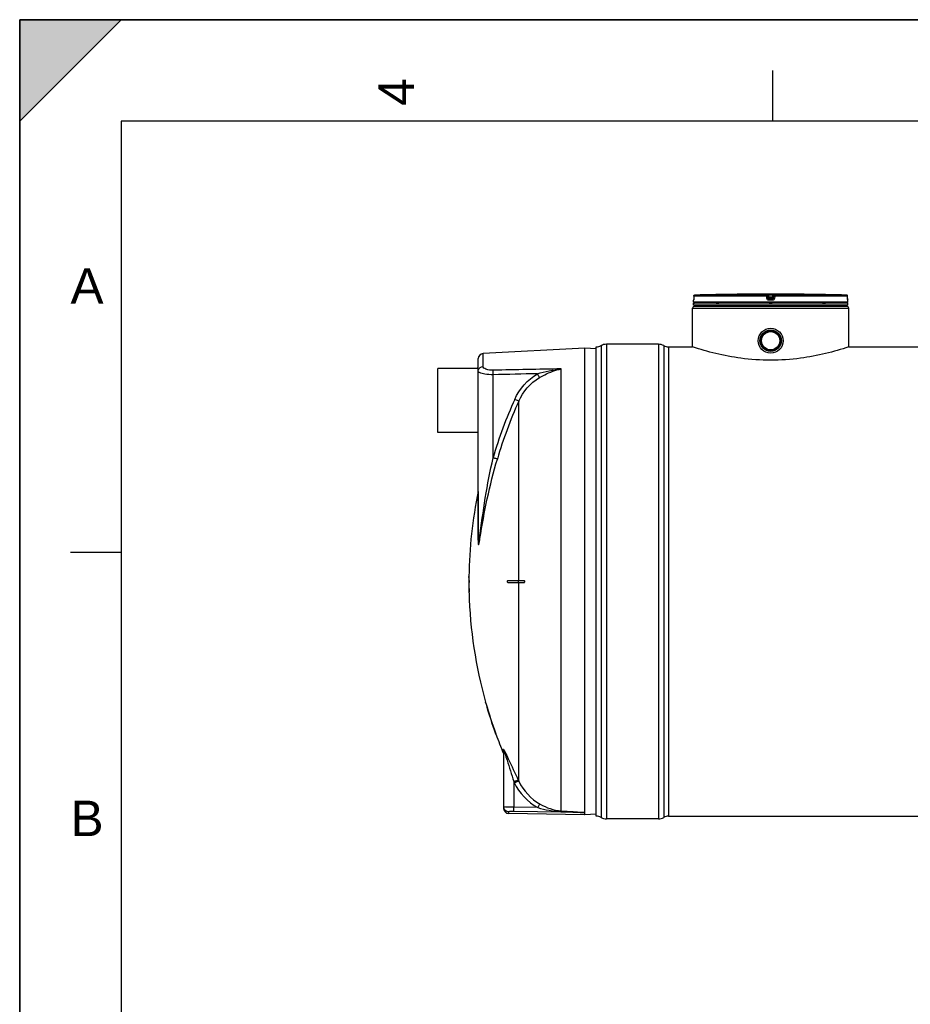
# Model space of a CAD drawing. Header units: millimetres. Extents: x 0 to 351, y 0 to 210.
# Tile 8 of 24: x 0 to 88, y 113 to 210. Entities that reach past the tile are written whole.
import ezdxf

# ---------------------------------------------------------------- set-up
doc = ezdxf.new("R2010")
doc.units = ezdxf.units.MM
doc.header["$LTSCALE"] = 16.335
doc.layers.get('0').update_dxf_attribs({"linetype": 'CONTINUOUS'})
for name, color, linetype in [('01_GLOBAL', 7, 'CONTINUOUS'), ('08_SURFACES', 7, 'CONTINUOUS'), ('AXES_REF', 7, 'CONTINUOUS')]:
    doc.layers.add(name, color=color, linetype=linetype)
doc.styles.add('TEXTSTYLE_2', font='arial.ttf')

# ---------------------------------------------------------------- blocks, each defined once
blk = doc.blocks.new('MARGEA4_BL0', base_point=(148.514, 105.014))
at = {"color": 7, "linetype": 'Continuous'}
for p, q in [((297.014, 210.014), (0.014, 210.014)), ((0.014, 0.014), (0.014, 210.014)), ((0.014, 200.014), (10.014, 210.014)), ((10.014, 210.014), (0.014, 210.014)), ((0.014, 210.014), (0.014, 200.014)), ((0.014, 0.014), (0.014, 210.014)), ((0.014, 210.014), (0.014, 0.014)), ((0.014, 200.014), (10.014, 210.014)), ((74.264, 205.014), (74.264, 200.014)), ((287.014, 200.014), (10.014, 200.014)), ((10.014, 200.014), (10.014, 10.014)), ((5.014, 157.514), (10.014, 157.514))]:
    blk.add_line(p, q, dxfattribs=at)
blk.add_solid([(0.014, 200.014), (10.014, 210.014), (0.014, 210.014)], dxfattribs=at)
at = {"color": 2, "linetype": 'Continuous', "style": 'TEXTSTYLE_2', "oblique": 0.00002}
blk.add_text('4', height=3.5, rotation=90, dxfattribs=at).set_placement((38.889, 201.514))
for s, p in [('A', (5.014, 182.014)), ('B', (5.014, 129.514))]:
    blk.add_text(s, height=3.5, dxfattribs=at).set_placement(p)

msp = doc.modelspace()

# ---------------------------------------------------------------- linework, layer by layer
at = {"color": 7, "linetype": 'Continuous'}
for p, q in [((0, 0), (0, 210)), ((0, 210), (297, 210)), ((66.481, 182.517), (66.48, 182.5)), ((66.482, 182.761), (66.481, 182.536)), ((66.481, 182.536), (66.481, 182.517)), ((70.968, 182.941), (70.768, 182.939)), ((70.932, 182.941), (70.804, 182.939)), ((70.967, 182.941), (70.932, 182.941)), ((70.968, 182.941), (70.967, 182.941)), ((70.968, 182.941), (70.968, 182.941)), ((77.377, 182.939), (77.177, 182.941)), ((77.178, 182.941), (77.177, 182.941)), ((77.247, 182.94), (77.189, 182.941)), ((77.377, 182.939), (77.247, 182.94)), ((81.663, 182.536), (81.662, 182.761)), ((81.664, 182.519), (81.663, 182.536)), ((81.664, 182.507), (81.664, 182.524)), ((81.664, 182.491), (81.664, 182.511)), ((66.472, 182.158), (66.472, 182.36)), ((66.472, 181.858), (66.472, 182.058)), ((81.672, 182.058), (66.472, 182.058)), ((81.672, 181.858), (66.472, 181.858)), ((66.478, 182.407), (66.477, 182.398)), ((66.479, 182.428), (66.478, 182.417)), ((66.478, 182.417), (66.478, 182.407)), ((66.48, 182.468), (66.479, 182.454)), ((66.479, 182.454), (66.479, 182.44)), ((66.479, 182.44), (66.479, 182.428)), ((66.48, 182.5), (66.48, 182.484)), ((66.48, 182.484), (66.48, 182.468)), ((66.512, 182.058), (66.512, 182.062)), ((66.572, 181.758), (66.572, 181.858)), ((66.572, 181.758), (81.572, 181.758)), ((81.572, 181.758), (81.572, 181.858)), ((81.632, 182.058), (81.632, 182.062)), ((81.664, 182.476), (81.664, 182.495)), ((81.665, 182.465), (81.664, 182.48)), ((81.665, 182.452), (81.664, 182.469)), ((81.665, 182.439), (81.665, 182.455)), ((81.666, 182.428), (81.665, 182.442)), ((81.666, 182.417), (81.666, 182.431)), ((81.667, 182.408), (81.666, 182.42)), ((81.667, 182.4), (81.666, 182.41)), ((81.667, 182.395), (81.667, 182.402)), ((81.668, 182.39), (81.667, 182.396)), ((81.668, 182.386), (81.667, 182.391)), ((81.672, 182.158), (81.672, 182.36)), ((81.672, 181.858), (81.672, 182.058)), ((56.872, 131.478), (56.872, 177.758)), ((63.001, 178.008), (57.872, 178.008)), ((64.001, 177.758), (66.372, 177.758)), ((66.372, 177.758), (66.372, 177.758)), ((81.772, 177.758), (81.772, 177.758)), ((81.772, 177.758), (120.272, 177.758)), ((55.732, 177.618), (45.706, 177.092)), ((55.732, 131.836), (55.732, 177.618)), ((56.869, 177.558), (55.732, 177.618)), ((45.192, 175.618), (45.192, 175.718)), ((45.232, 175.718), (45.192, 175.718)), ((45.232, 158.748), (45.232, 176.593)), ((47.732, 137.902), (47.732, 132.249)), ((55.723, 131.618), (48.223, 131.749)), ((55.731, 131.833), (55.732, 131.836)), ((55.731, 131.618), (55.731, 131.833)), ((56.869, 131.677), (55.731, 131.618)), ((63.001, 131.228), (57.872, 131.228)), ((64.001, 131.478), (138.043, 131.478))]:
    msp.add_line(p, q, dxfattribs=at)
at = {"color": 9, "linetype": 'Continuous'}
for p, q in [((66.482, 182.76), (66.481, 182.536)), ((66.481, 182.536), (66.481, 182.536)), ((66.482, 182.76), (66.482, 182.761)), ((73.679, 182.76), (66.482, 182.76)), ((73.684, 182.86), (66.58, 182.86)), ((73.707, 182.536), (73.679, 182.76)), ((73.684, 182.86), (73.684, 182.939)), ((73.783, 182.773), (73.783, 182.851)), ((73.811, 182.626), (73.783, 182.851)), ((73.811, 182.548), (73.783, 182.773)), ((73.811, 182.626), (73.811, 182.548)), ((73.811, 182.626), (73.812, 182.62)), ((73.885, 182.941), (73.885, 182.84)), ((73.885, 182.941), (74.072, 182.941)), ((73.91, 182.64), (73.885, 182.84)), ((74.259, 182.84), (73.885, 182.84)), ((73.909, 182.539), (73.91, 182.539)), ((73.91, 182.64), (73.91, 182.46)), ((74.234, 182.64), (73.91, 182.64)), ((74.234, 182.539), (73.91, 182.539)), ((74.072, 182.941), (74.259, 182.941)), ((74.259, 182.84), (74.234, 182.64)), ((74.234, 182.46), (74.234, 182.64)), ((74.235, 182.539), (74.234, 182.539)), ((74.259, 182.941), (74.259, 182.84)), ((74.333, 182.626), (74.332, 182.62)), ((74.361, 182.851), (74.333, 182.626)), ((74.361, 182.773), (74.333, 182.548)), ((74.333, 182.548), (74.333, 182.626)), ((74.361, 182.851), (74.361, 182.773)), ((74.466, 182.76), (74.437, 182.536)), ((74.461, 182.939), (74.461, 182.86)), ((81.565, 182.86), (74.461, 182.86)), ((81.662, 182.76), (74.466, 182.76)), ((77.177, 182.941), (77.177, 182.941)), ((81.662, 182.76), (81.662, 182.761)), ((81.663, 182.536), (81.662, 182.76)), ((81.663, 182.536), (81.663, 182.536)), ((66.474, 182.36), (66.472, 182.36)), ((81.672, 182.158), (66.472, 182.158)), ((66.512, 182.062), (66.545, 182.062)), ((68.68, 182.062), (68.953, 182.062)), ((74.072, 182.36), (73.908, 182.36)), ((74.072, 182.46), (73.91, 182.46)), ((73.912, 182.062), (74.232, 182.062)), ((74.234, 182.46), (74.072, 182.46)), ((74.236, 182.36), (74.072, 182.36)), ((79.192, 182.062), (79.465, 182.062)), ((81.6, 182.062), (81.632, 182.062)), ((81.672, 182.36), (81.67, 182.36)), ((57.343, 177.875), (57.343, 131.36)), ((57.872, 178.008), (57.872, 131.228)), ((63.001, 178.008), (63.001, 131.228)), ((63.531, 177.875), (63.531, 131.36)), ((64.001, 177.758), (64.001, 131.478)), ((45.706, 175.83), (45.706, 177.092)), ((46.693, 166.813), (46.693, 175.013)), ((53.406, 132.013), (53.406, 175.584)), ((45.222, 163.508), (45.222, 158.702)), ((47.694, 137.722), (47.694, 138.09)), ((49.177, 135.036), (49.227, 134.932)), ((49.188, 135.013), (49.227, 134.932)), ((48.732, 134.9), (48.783, 134.794)), ((48.732, 134.9), (48.732, 132.368)), ((48.743, 134.876), (48.783, 134.794)), ((51.095, 132.325), (48.732, 132.368)), ((48.223, 131.901), (48.223, 131.749)), ((55.723, 131.833), (48.723, 131.96)), ((55.723, 131.833), (55.723, 131.618)), ((55.723, 131.833), (55.731, 131.833))]:
    msp.add_line(p, q, dxfattribs=at)
at = {"color": 7, "linetype": 'Continuous'}
for points in [[(66.477, 182.398), (66.477, 182.391), (66.477, 182.388), (66.476, 182.385), (66.476, 182.383), (66.476, 182.381), (66.476, 182.379), (66.476, 182.378), (66.476, 182.378)], [(81.668, 182.379), (81.668, 182.379), (81.669, 182.378), (81.669, 182.377), (81.669, 182.377), (81.669, 182.378), (81.668, 182.379), (81.668, 182.38), (81.668, 182.382), (81.668, 182.384), (81.668, 182.386)]]:
    msp.add_lwpolyline(points, dxfattribs=at)
at = {"color": 9, "linetype": 'Continuous'}
msp.add_lwpolyline([(45.222, 158.702), (45.224, 158.707), (45.226, 158.712), (45.228, 158.717), (45.229, 158.723), (45.23, 158.728), (45.231, 158.733), (45.232, 158.738), (45.232, 158.743), (45.232, 158.748)], dxfattribs=at)
at = {"color": 7, "linetype": 'Continuous'}
for radius in [1.23, 1.055, 1.025, 1.005, 1, 0.95, 0.9]:
    msp.add_circle((74.072, 178.358), radius, dxfattribs=at)
for centre, radius, start, end in [((66.582, 182.76), 0.1, 91.48637, 179.62893), ((74.072, -105.896), 288.854, 90.65549, 91.48637), ((74.072, -105.892), 288.85, 89.3842, 90.6158), ((74.072, -105.892), 288.85, 88.51363, 89.34452), ((81.562, 182.76), 0.1, 0.47139, 88.50968), ((66.572, 182.36), 0.1, 162.87448, 180), ((66.572, 182.158), 0.1, 180, 235.73564), ((66.538, 182.062), 0.026, 148.62171, 180), ((81.572, 182.158), 0.1, 304.26436, 360), ((81.606, 182.062), 0.026, 0, 31.37829), ((81.572, 182.36), 0.1, 0, 17.12565), ((56.872, 178.758), 1, 270, 298.07249), ((57.872, 176.883), 1.125, 90, 118.07249), ((63.001, 176.883), 1.125, 61.92751, 90), ((64.001, 178.758), 1, 241.92751, 270), ((45.732, 176.593), 0.5, 93, 180), ((48.232, 132.249), 0.5, 180, 269), ((56.872, 130.478), 1, 61.92751, 90), ((57.872, 132.353), 1.125, 241.92751, 270), ((63.001, 132.353), 1.125, 270, 298.07249), ((64.001, 130.478), 1, 90, 118.07249)]:
    msp.add_arc(centre, radius, start, end, dxfattribs=at)
at = {"color": 9, "linetype": 'Continuous'}
for centre, radius, start, end in [((66.582, 182.762), 0.0986, 111.89615, 113.75107), ((66.582, 182.76), 0.1, 106.34007, 111.88872), ((66.582, 182.759), 0.101, 102.40753, 106.3459), ((66.582, 182.76), 0.101, 98.98398, 102.40912), ((66.582, 182.761), 0.0992, 91.51272, 99.00012), ((74.885, 174.83), 7.87, 97.11147, 97.47559), ((73.26, 174.83), 7.87, 82.52441, 82.88853), ((81.562, 182.761), 0.0992, 81.1124, 88.48797), ((81.562, 182.76), 0.101, 79.42687, 81.12919), ((81.562, 182.759), 0.101, 73.84944, 79.42649), ((81.562, 182.76), 0.101, 72.25551, 73.84867), ((81.562, 182.761), 0.0993, 65.31722, 72.26949), ((81.562, 182.761), 0.0994, 58.46483, 65.29406), ((85.131, 182.553), 3.467, 180.28324, 182.05411), ((66.574, 182.36), 0.1, 169.25754, 179.96117), ((81.57, 182.36), 0.1, 0.03872, 10.74603), ((87.455, 155.002), 42.439, 155.53369, 163.84053), ((87.42, 155.019), 41.961, 155.53369, 163.84053), ((42.548, 135.823), 5.613, 19.35073, 20.24645), ((48.223, 132.398), 0.491, 180.02252, 187.53014), ((48.232, 132.399), 0.5, 187.51647, 194.89106), ((48.228, 132.398), 0.496, 194.88502, 200.32787)]:
    msp.add_arc(centre, radius, start, end, dxfattribs=at)
for points, knots in [([(66.481, 182.536), (66.481, 182.506), (66.48, 182.469), (66.479, 182.432), (66.479, 182.424)], [0, 0, 0, 0, 0.781563, 1, 1, 1, 1]), ([(73.679, 182.76), (73.679, 182.784), (73.677, 182.816), (73.683, 182.846), (73.681, 182.859), (73.684, 182.86)], [0, 0, 0, 0, 0.696171, 0.914588, 1, 1, 1, 1]), ([(73.679, 182.76), (73.692, 182.762), (73.715, 182.766), (73.75, 182.767), (73.766, 182.775), (73.783, 182.77), (73.783, 182.773)], [0, 0, 0, 0, 0.377925, 0.702743, 0.921906, 1, 1, 1, 1]), ([(73.684, 182.939), (73.684, 182.944), (73.716, 182.934), (73.746, 182.944), (73.814, 182.939), (73.86, 182.941), (73.885, 182.941)], [0, 0, 0, 0, 0.076793, 0.294399, 0.618544, 1, 1, 1, 1]), ([(73.707, 182.536), (73.732, 182.539), (73.765, 182.547), (73.797, 182.543), (73.81, 182.55), (73.811, 182.548)], [0, 0, 0, 0, 0.703014, 0.921992, 1, 1, 1, 1]), ([(73.908, 182.36), (73.861, 182.36), (73.762, 182.395), (73.713, 182.488), (73.707, 182.536)], [0, 0, 0, 0, 0.499277, 1, 1, 1, 1]), ([(73.783, 182.851), (73.783, 182.854), (73.8, 182.846), (73.815, 182.85), (73.849, 182.843), (73.873, 182.841), (73.885, 182.84)], [0, 0, 0, 0, 0.078331, 0.297814, 0.622419, 1, 1, 1, 1]), ([(73.861, 182.633), (73.849, 182.632), (73.838, 182.625), (73.811, 182.631), (73.811, 182.626)], [0, 0, 0, 0, 0.730974, 1, 1, 1, 1]), ([(74.437, 182.536), (74.431, 182.488), (74.382, 182.395), (74.284, 182.36), (74.236, 182.36)], [0, 0, 0, 0, 0.49977, 1, 1, 1, 1]), ([(74.259, 182.941), (74.285, 182.941), (74.33, 182.939), (74.398, 182.944), (74.429, 182.934), (74.46, 182.944), (74.461, 182.939)], [0, 0, 0, 0, 0.38169, 0.705926, 0.923307, 1, 1, 1, 1]), ([(74.259, 182.84), (74.272, 182.841), (74.295, 182.843), (74.329, 182.85), (74.345, 182.846), (74.361, 182.854), (74.361, 182.851)], [0, 0, 0, 0, 0.378196, 0.703407, 0.922257, 1, 1, 1, 1]), ([(74.333, 182.626), (74.333, 182.631), (74.306, 182.625), (74.296, 182.632), (74.283, 182.633)], [0, 0, 0, 0, 0.269026, 1, 1, 1, 1]), ([(74.437, 182.536), (74.413, 182.539), (74.379, 182.547), (74.348, 182.543), (74.335, 182.55), (74.333, 182.548)], [0, 0, 0, 0, 0.703014, 0.921992, 1, 1, 1, 1]), ([(74.466, 182.76), (74.453, 182.762), (74.429, 182.766), (74.394, 182.767), (74.378, 182.775), (74.361, 182.77), (74.361, 182.773)], [0, 0, 0, 0, 0.377925, 0.702743, 0.921906, 1, 1, 1, 1]), ([(74.466, 182.76), (74.466, 182.784), (74.467, 182.816), (74.462, 182.846), (74.463, 182.859), (74.461, 182.86)], [0, 0, 0, 0, 0.696171, 0.914588, 1, 1, 1, 1]), ([(66.479, 182.424), (66.478, 182.408), (66.471, 182.394), (66.479, 182.36), (66.474, 182.36)], [0, 0, 0, 0, 0.737793, 1, 1, 1, 1]), ([(73.908, 182.36), (73.908, 182.383), (73.915, 182.414), (73.904, 182.452), (73.91, 182.46)], [0, 0, 0, 0, 0.697837, 1, 1, 1, 1]), ([(74.236, 182.36), (74.236, 182.383), (74.23, 182.414), (74.24, 182.452), (74.234, 182.46)], [0, 0, 0, 0, 0.697838, 1, 1, 1, 1]), ([(81.67, 182.36), (81.664, 182.36), (81.674, 182.397), (81.666, 182.412), (81.666, 182.428)], [0, 0, 0, 0, 0.262433, 1, 1, 1, 1]), ([(46.71, 175.454), (46.463, 175.448), (46.12, 175.462), (45.706, 175.704), (45.706, 175.83)], [0, 0, 0, 0, 0.661618, 1, 1, 1, 1]), ([(45.353, 175.218), (45.334, 175.228), (45.282, 175.26), (45.232, 175.316), (45.232, 175.359)], [0, 0, 0, 0, 0.330542, 1, 1, 1, 1]), ([(46.693, 175.013), (46.421, 175.009), (45.97, 175.036), (45.512, 175.128), (45.353, 175.218)], [0, 0, 0, 0, 0.598533, 1, 1, 1, 1]), ([(46.693, 175.013), (46.692, 175.06), (46.692, 175.206), (46.692, 175.355), (46.71, 175.454)], [0, 0, 0, 0, 0.315006, 1, 1, 1, 1]), ([(51.261, 174.729), (51.252, 174.75), (51.191, 174.877), (51.123, 175.001), (51.064, 175.103)], [0, 0, 0, 0, 0.163359, 1, 1, 1, 1]), ([(51.261, 174.729), (51.431, 174.828), (52.108, 175.197), (52.843, 175.469), (53.406, 175.584)], [0, 0, 0, 0, 0.255387, 1, 1, 1, 1]), ([(49.227, 172.397), (49.21, 172.405), (49.076, 172.465), (48.943, 172.525), (48.827, 172.578)], [0, 0, 0, 0, 0.130533, 1, 1, 1, 1]), ([(45.366, 158.885), (45.537, 160.209), (45.883, 162.868), (46.403, 165.499), (46.693, 166.813)], [0, 0, 0, 0, 0.497991, 1, 1, 1, 1]), ([(45.4, 158.87), (45.619, 160.178), (46.071, 162.814), (46.743, 165.404), (47.117, 166.697)], [0, 0, 0, 0, 0.49627, 1, 1, 1, 1]), ([(47.117, 166.697), (47.098, 166.701), (46.956, 166.738), (46.815, 166.777), (46.693, 166.813)], [0, 0, 0, 0, 0.130961, 1, 1, 1, 1]), ([(45.222, 158.702), (45.222, 158.601), (45.222, 158.482), (45.235, 158.335), (45.238, 158.293), (45.255, 158.244), (45.305, 158.306), (45.307, 158.399), (45.36, 158.603), (45.382, 158.761), (45.4, 158.87)], [0, 0, 0, 0, 0.277267, 0.338409, 0.388332, 0.415137, 0.437341, 0.552887, 0.695103, 1, 1, 1, 1]), ([(45.232, 158.748), (45.232, 158.602), (45.278, 157.973), (45.342, 158.693), (45.366, 158.885)], [0, 0, 0, 0, 0.430522, 1, 1, 1, 1]), ([(47.694, 138.09), (47.694, 138.12), (47.779, 138.003), (47.791, 137.969), (47.806, 137.941)], [0, 0, 0, 0, 0.486794, 1, 1, 1, 1]), ([(47.732, 137.902), (47.732, 137.91), (47.753, 137.99), (47.794, 137.821), (47.815, 137.765)], [0, 0, 0, 0, 0.120971, 1, 1, 1, 1]), ([(47.845, 137.683), (47.924, 137.458), (48.217, 136.529), (48.507, 135.6), (48.732, 134.9)], [0, 0, 0, 0, 0.244811, 1, 1, 1, 1]), ([(47.884, 137.786), (47.991, 137.569), (48.416, 136.65), (48.842, 135.732), (49.177, 135.036)], [0, 0, 0, 0, 0.237846, 1, 1, 1, 1]), ([(48.732, 134.9), (48.826, 134.944), (48.961, 134.985), (49.132, 135.063), (49.177, 135.036)], [0, 0, 0, 0, 0.665943, 1, 1, 1, 1]), ([(48.783, 134.794), (48.877, 134.838), (49.012, 134.88), (49.182, 134.958), (49.227, 134.932)], [0, 0, 0, 0, 0.666101, 1, 1, 1, 1]), ([(47.766, 132.391), (47.757, 132.391), (47.749, 132.394), (47.732, 132.394), (47.732, 132.397)], [0, 0, 0, 0, 0.735466, 1, 1, 1, 1]), ([(48.732, 132.368), (48.624, 132.369), (48.302, 132.375), (47.979, 132.37), (47.766, 132.391)], [0, 0, 0, 0, 0.334475, 1, 1, 1, 1]), ([(48.723, 131.96), (48.724, 131.975), (48.727, 132.111), (48.73, 132.247), (48.732, 132.368)], [0, 0, 0, 0, 0.111817, 1, 1, 1, 1]), ([(51.095, 132.325), (51.141, 132.405), (51.218, 132.518), (51.289, 132.647), (51.329, 132.673)], [0, 0, 0, 0, 0.658848, 1, 1, 1, 1]), ([(48.723, 131.96), (48.603, 131.962), (48.434, 131.958), (48.29, 131.932), (48.223, 131.915), (48.223, 131.901)], [0, 0, 0, 0, 0.70692, 0.916167, 1, 1, 1, 1]), ([(53.386, 131.945), (53.389, 131.96), (53.381, 131.972), (53.403, 131.999), (53.404, 131.996)], [0, 0, 0, 0, 0.817453, 1, 1, 1, 1]), ([(53.386, 131.945), (53.582, 131.937), (53.974, 131.92), (54.463, 131.899), (54.855, 131.882), (55.098, 131.87), (55.295, 131.861), (55.437, 131.852), (55.575, 131.85), (55.648, 131.832), (55.724, 131.849), (55.723, 131.833)], [0, 0, 0, 0, 0.251308, 0.502502, 0.628016, 0.753458, 0.815889, 0.878965, 0.940627, 0.979573, 1, 1, 1, 1]), ([(53.406, 132.013), (53.799, 131.987), (54.389, 131.954), (55.162, 131.882), (55.55, 131.881), (55.732, 131.836)], [0, 0, 0, 0, 0.506727, 0.758811, 1, 1, 1, 1])]:
    msp.add_open_spline(points, degree=3, knots=knots, dxfattribs=at)
for points in [[(66.482, 182.76), (66.482, 182.797), (66.509, 182.837), (66.542, 182.852)], [(73.684, 182.939), (73.728, 182.939), (73.778, 182.895), (73.783, 182.851)], [(73.684, 182.86), (73.728, 182.86), (73.778, 182.817), (73.783, 182.773)], [(73.91, 182.46), (73.866, 182.46), (73.817, 182.504), (73.811, 182.548)], [(74.333, 182.548), (74.328, 182.504), (74.278, 182.46), (74.234, 182.46)], [(74.461, 182.939), (74.416, 182.939), (74.367, 182.895), (74.361, 182.851)], [(74.361, 182.773), (74.367, 182.817), (74.416, 182.86), (74.461, 182.86)], [(81.662, 182.76), (81.662, 182.793), (81.642, 182.829), (81.614, 182.846)], [(45.248, 175.477), (45.299, 175.663), (45.513, 175.82), (45.706, 175.83)], [(45.232, 175.359), (45.232, 175.398), (45.238, 175.438), (45.248, 175.477)], [(51.064, 175.103), (49.607, 175.074), (48.15, 175.044), (46.693, 175.013)], [(53.406, 175.584), (51.174, 175.543), (48.942, 175.499), (46.71, 175.454)], [(48.827, 172.578), (49.293, 173.601), (50.091, 174.54), (51.064, 175.103)], [(51.064, 175.103), (51.828, 175.33), (52.613, 175.499), (53.406, 175.584)], [(49.227, 172.397), (49.648, 173.339), (50.371, 174.208), (51.261, 174.729)], [(47.732, 137.902), (47.732, 137.963), (47.725, 138.035), (47.681, 138.078)], [(47.806, 137.941), (47.833, 137.89), (47.859, 137.838), (47.884, 137.786)], [(48.783, 134.794), (49.275, 133.78), (50.11, 132.873), (51.095, 132.325)], [(49.227, 134.932), (49.673, 134.005), (50.431, 133.175), (51.329, 132.673)], [(48.223, 131.901), (48.036, 131.904), (47.828, 132.049), (47.763, 132.225)], [(51.095, 132.325), (51.84, 132.113), (52.613, 131.977), (53.386, 131.945)], [(51.329, 132.673), (51.963, 132.319), (52.681, 132.061), (53.406, 132.013)]]:
    msp.add_open_spline(points, degree=3, dxfattribs=at)
at = {"color": 7, "linetype": 'Continuous'}
for points in [[(73.812, 182.62), (73.82, 182.578), (73.867, 182.539), (73.909, 182.539)], [(74.332, 182.62), (74.324, 182.579), (74.277, 182.539), (74.235, 182.539)]]:
    msp.add_open_spline(points, degree=3, dxfattribs=at)
for points, knots in [([(74.072, 176.439), (73.089, 176.439), (71.263, 176.564), (68.691, 177.053), (67.123, 177.508), (66.372, 177.758)], [0, 0, 0, 0, 0.3762, 0.697545, 1, 1, 1, 1]), ([(81.772, 177.758), (81.022, 177.508), (79.453, 177.053), (76.881, 176.564), (75.056, 176.439), (74.072, 176.439)], [0, 0, 0, 0, 0.302455, 0.6238, 1, 1, 1, 1])]:
    msp.add_open_spline(points, degree=3, knots=knots, dxfattribs=at)
at = {"layer": '01_GLOBAL', "color": 7, "linetype": 'Continuous'}
for p, q in [((66.372, 177.758), (66.372, 181.558)), ((66.572, 181.758), (81.572, 181.758)), ((81.772, 177.758), (81.772, 181.558))]:
    msp.add_line(p, q, dxfattribs=at)
at = {"layer": '01_GLOBAL', "color": 9, "linetype": 'Continuous'}
msp.add_line((66.372, 181.558), (81.772, 181.558), dxfattribs=at)
at = {"layer": '01_GLOBAL', "color": 7, "linetype": 'Continuous'}
for centre, start, end in [((66.572, 181.558), 90, 180), ((81.572, 181.558), 0, 90)]:
    msp.add_arc(centre, 0.2, start, end, dxfattribs=at)
at = {"layer": '08_SURFACES', "color": 9, "linetype": 'Continuous'}
for p, q in [((49.227, 154.718), (49.227, 172.397)), ((44.314, 155.018), (44.294, 155.018)), ((49.209, 154.518), (49.209, 154.718)), ((49.227, 134.932), (49.227, 154.518)), ((44.324, 153.618), (44.304, 153.618)), ((45.963, 142.618), (45.984, 142.618)), ((46.933, 139.618), (46.954, 139.618))]:
    msp.add_line(p, q, dxfattribs=at)
at = {"layer": '08_SURFACES', "color": 7, "linetype": 'Continuous'}
for p, q in [((44.292, 154.718), (44.338, 154.718)), ((44.338, 154.518), (44.292, 154.518)), ((44.295, 155.118), (44.294, 155.018)), ((44.315, 155.118), (44.295, 155.118)), ((44.314, 155.018), (44.315, 155.118)), ((48.15, 154.718), (49.757, 154.718)), ((48.15, 154.518), (49.757, 154.518)), ((44.304, 153.618), (44.306, 153.518)), ((44.326, 153.518), (44.306, 153.518)), ((44.326, 153.518), (44.324, 153.618)), ((45.935, 142.718), (45.937, 142.71)), ((45.956, 142.718), (45.935, 142.718)), ((45.937, 142.71), (45.939, 142.705)), ((45.938, 142.708), (45.963, 142.618)), ((45.956, 142.717), (45.956, 142.718)), ((45.958, 142.71), (45.956, 142.717)), ((45.984, 142.618), (45.958, 142.71)), ((46.933, 139.618), (46.967, 139.526)), ((46.959, 139.604), (46.954, 139.618)), ((46.961, 139.598), (46.959, 139.605)), ((46.991, 139.518), (46.961, 139.598)), ((46.991, 139.518), (46.969, 139.518)), ((46.983, 139.538), (46.98, 139.546)), ((46.988, 139.525), (46.983, 139.538)), ((46.991, 139.518), (46.99, 139.519))]:
    msp.add_line(p, q, dxfattribs=at)
for points in [[(45.941, 142.695), (45.945, 142.683), (45.949, 142.669), (45.953, 142.653)], [(45.953, 142.653), (45.958, 142.636), (45.963, 142.618)], [(45.984, 142.618), (45.98, 142.631), (45.977, 142.644), (45.973, 142.656)], [(46.933, 139.618), (46.94, 139.6), (46.946, 139.583), (46.952, 139.567), (46.957, 139.552), (46.961, 139.54)], [(46.969, 139.579), (46.964, 139.591), (46.959, 139.604)], [(46.965, 139.53), (46.967, 139.523), (46.969, 139.519), (46.969, 139.518)], [(46.977, 139.556), (46.973, 139.567), (46.969, 139.579)]]:
    msp.add_lwpolyline(points, dxfattribs=at)
for radius, start, end in [(43.9, 168.31597, 179.34741), (43.92, 179.47817, 179.86954), (43.92, 179.78257, 180.13052), (43.92, 180.13046, 181.30466), (43.9, 179.47793, 179.86949), (43.9, 180.13051, 181.30526), (43.9, 181.43581, 195.72798), (43.92, 195.85625, 199.97017), (43.9, 195.86366, 199.97966), (43.9, 200.11854, 202.63535)]:
    msp.add_arc((88.212, 154.618), radius, start, end, dxfattribs=at)
for points, knots in [([(44.318, 154.718), (44.328, 154.718), (44.311, 154.664), (44.328, 154.618), (44.311, 154.572), (44.328, 154.518), (44.318, 154.518)], [0, 0, 0, 0, 0.156581, 0.500104, 0.843522, 1, 1, 1, 1]), ([(44.341, 154.581), (44.341, 154.611), (44.328, 154.642), (44.354, 154.718), (44.338, 154.718)], [0, 0, 0, 0, 0.652772, 1, 1, 1, 1]), ([(44.338, 154.518), (44.344, 154.518), (44.334, 154.552), (44.341, 154.566), (44.341, 154.581)], [0, 0, 0, 0, 0.286516, 1, 1, 1, 1]), ([(48.15, 154.518), (48.138, 154.518), (48.099, 154.561), (48.113, 154.626), (48.123, 154.718), (48.15, 154.718)], [0, 0, 0, 0, 0.16587, 0.630215, 1, 1, 1, 1]), ([(49.731, 154.718), (49.773, 154.718), (49.841, 154.618), (49.773, 154.518), (49.731, 154.518)], [0, 0, 0, 0, 0.499745, 1, 1, 1, 1]), ([(49.757, 154.518), (49.764, 154.518), (49.779, 154.521), (49.793, 154.528), (49.799, 154.533)], [0, 0, 0, 0, 0.468451, 1, 1, 1, 1])]:
    msp.add_open_spline(points, degree=3, knots=knots, dxfattribs=at)
msp.add_open_spline([(49.799, 154.533), (49.851, 154.569), (49.82, 154.718), (49.757, 154.718)], degree=3, dxfattribs=at)
at = {"layer": 'AXES_REF', "color": 7, "linetype": 'Continuous'}
for p, q in [((41.232, 169.324), (41.232, 175.624)), ((45.192, 175.624), (41.232, 175.624)), ((45.232, 169.324), (41.232, 169.324))]:
    msp.add_line(p, q, dxfattribs=at)

# ---------------------------------------------------------------- block references
at = {"color": 2, "linetype": 'Continuous'}
msp.add_blockref('MARGEA4_BL0', (148.514, 105.014), dxfattribs=at)

doc.saveas('drawing.dxf')
